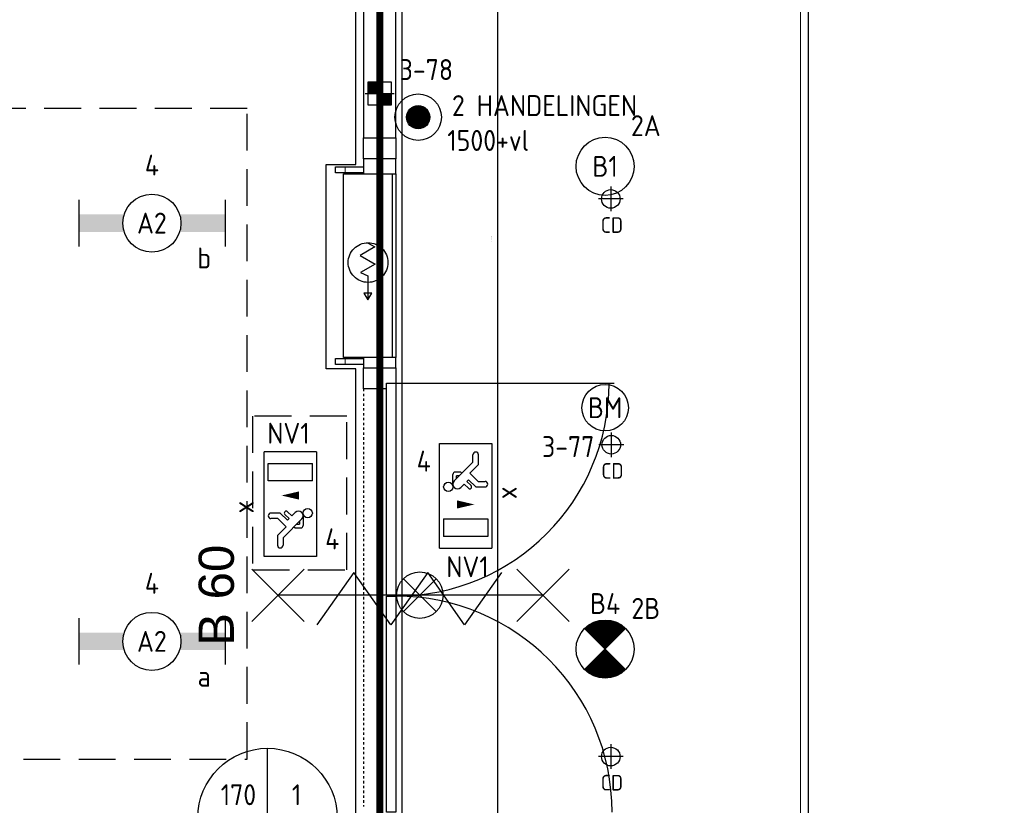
# Model space of a CAD drawing. Header units: millimetres. Extents: x -38031 to 110605, y -30229 to 92226.
# Tile 89 of 256: x 13500 to 17737, y 40554 to 43935. Entities that reach past the tile are written whole.
import ezdxf
from ezdxf.enums import TextEntityAlignment as Align

# ---------------------------------------------------------------- set-up
doc = ezdxf.new("R2010")
doc.units = ezdxf.units.MM
doc.header["$LTSCALE"] = 50
doc.set_wipeout_variables(frame=1)
for name, pattern in [('E_GOOT3', [5, 4, -1]), ('HIDDEN', [9.525, 6.35, -3.175]), ('HIDDEN2', [4.7625, 3.175, -1.5875]), ('PHANTOM', [63.5, 31.75, -6.35, 6.35, -6.35, 6.35, -6.35]), ('STYLE_01', [0.41664, 0.20828, -0.20836]), ('STYLE_07', [1.875, 0.625, -0.20828, 0.625, -0.20836, 0.06943, -0.13893])]:
    doc.linetypes.add(name, pattern=pattern)
for name, color, linetype in [('AL$1A---_ALGEMEEN', 8, 'Continuous'), ('AL------_MAATV', 200, 'Continuous'), ('AL------_SPARING', 2, 'Continuous'), ('AM$1A---_ARCERING', 8, 'Continuous'), ('AT$1A---_TEKST025', 8, 'Continuous'), ('AT$1A---_TEKST100', 8, 'Continuous'), ('BOUWKUNDIG', 8, 'Continuous'), ('brandscheiding', 5, 'HIDDEN'), ('EB6511--_ATTRIB', 2, 'Continuous'), ('EL6131--_WG', 3, 'Continuous'), ('EL6311--', 3, 'Continuous'), ('el6311--nv', 7, 'Continuous'), ('EL6350--', 3, 'Continuous'), ('EL6511--', 3, 'Continuous'), ('Kastenscheiding', 4, 'PHANTOM'), ('LICHT_TEXT018', 1, 'Continuous')]:
    doc.layers.add(name, color=color, linetype=linetype)
doc.layers.add('stramien', color=1, linetype='Continuous', lineweight=15)
doc.styles.add('Arial', font='ARIAL.TTF')
doc.styles.add('BURO-018', font='iso.shx', dxfattribs={"height": 90})
doc.styles.get("Standard").update_dxf_attribs({"font": 'iso.shx'})
doc.dimstyles.new('VyA', dxfattribs={"dimtxt": 2.272868, "dimasz": 2.120801, "dimexe": 1.5, "dimexo": 1.59, "dimgap": 0.5, "dimtad": 1, "dimdec": 0, "dimzin": 11, "dimtxsty": 'Arial', "dimblk": 'VW_SLASH', "dimcen": 0, "dimdle": 1, "dimazin": 0, "dimtfac": 0.8, "dimtdec": 0, "dimtix": 1, "dimtmove": 0, "dimatfit": 0, "dimldrblk": 'VW_FILLEDARROW', "dimfxl": 0, "dimfrac": 2, "dimtolj": 1, "dimtzin": 11, "dimarcsym": 0})
pattern_1 = [(90, (0, 0), (100, 0), [])]

# ---------------------------------------------------------------- blocks, each defined once
blk = doc.blocks.new('1115C2J')
at = {"color": 0, "linetype": 'Continuous'}
for p, q in [((-4.5, 5.5), (4.5, 5.5)), ((-4.5, 1), (-4.5, 5.5)), ((2, 5.15), (3.5, 5.15)), ((2, 1.35), (2, 5.15)), ((3.5, 5.15), (3.5, 1.35)), ((4.5, 1), (4.5, 5.5)), ((-2.681, 4.35), (-3.52, 4.35)), ((-1.94, 3.609), (-2.681, 4.35)), ((-1.24, 4.309), (-1.94, 3.609)), ((-1.24, 4.309), (-1.24, 4.91)), ((-0.76, 4.11), (-0.76, 4.91)), ((-2.88, 3.87), (-3.52, 3.87)), ((-1.271, 2.261), (-2.88, 3.87)), ((-1.374, 3.496), (-0.76, 4.11)), ((-1.233, 3.354), (-1.374, 3.496)), ((-0.872, 3.715), (-1.233, 3.354)), ((-0.646, 3.489), (-1.007, 3.128)), ((-1.94, 2.93), (-2.04, 2.83)), ((-2.04, 2.83), (-2.04, 2.344)), ((-1.714, 2.704), (-1.72, 2.697)), ((-1.72, 2.697), (-1.72, 2.464)), ((-0.705, 2.827), (-1.007, 3.128)), ((-0.988, 2.144), (-1.84, 2.144)), ((-1.474, 2.464), (-1.72, 2.464)), ((4.5, 1), (-4.5, 1)), ((2, 1.35), (3.5, 1.35))]:
    blk.add_line(p, q, dxfattribs=at)
blk.add_lwpolyline([(0.75, 4, 0, 0.7, 0), (0.75, 2.5, 0.7, 0.7, 0)], format="xyseb", dxfattribs=at)
blk.add_circle((-0.76, 1.75), 0.4, dxfattribs=at)
for centre, radius, start, end in [((-1, 4.91), 0.24, 0, 180), ((-3.52, 4.11), 0.24, 90, 270), ((-0.759, 3.602), 0.16, 315, 135), ((-0.988, 2.544), 0.4, 225, 45), ((-1.84, 2.344), 0.2, 180, 270)]:
    blk.add_arc(centre, radius, start, end, dxfattribs=at)
at = {"color": 0, "linetype": 'Continuous', "style": 'BURO-018'}
for tag, p in [('E_GKAST', (0, 15.167)), ('E_GROEP', (0, 12.167)), ('E_SGROEP', (4.5, 12.167)), ('E_ARMCODE', (0, 8))]:
    blk.add_attdef(tag, text='', height=1.8, dxfattribs=at).set_placement(p, align=Align.MIDDLE)
at = {"layer": 'EL6350--', "color": 1, "style": 'BURO-018'}
blk.add_text('x', height=1.8, rotation=180, dxfattribs=at).set_placement((0.297, 7.649))
blk = doc.blocks.new('E00024')
at = {"color": 0, "linetype": 'Continuous'}
for p, q in [((-1.414, 1.586), (1.414, 4.414)), ((-1.414, 4.414), (1.414, 1.586))]:
    blk.add_line(p, q, dxfattribs=at)
blk.add_circle((0, 3), 2, dxfattribs=at)
at = {"color": 0, "linetype": 'Continuous', "style": 'BURO-018'}
blk.add_attdef('E_TEXT1', text='', height=1.8, dxfattribs=at).set_placement((0, 7.5), align=Align.MIDDLE)
at = {"color": 0, "linetype": 'Continuous', "style": 'BURO-018', "flags": 1}
blk.add_attdef('E_MATCODE', (0, 0), '', height=1.8, dxfattribs=at)
blk = doc.blocks.new('1115B6630')
at = {"color": 0}
for p, q in [((-6.3, 2), (-6.3, -2)), ((6.3, 2), (6.3, -2))]:
    blk.add_line(p, q, dxfattribs=at)
at = {"color": 0, "linetype": 'Continuous'}
blk.add_circle((0, 0), 2.5, dxfattribs=at)
at = {"color": 0}
for points in [[(-2.5, 0.75), (-6.3, 0.75), (-2.5, -0.75), (-6.3, -0.75)], [(2.5, 0.75), (6.3, 0.75), (2.5, -0.75), (6.3, -0.75)]]:
    blk.add_solid(points, dxfattribs=at)
at = {"color": 0, "linetype": 'Continuous', "style": 'BURO-018'}
for tag, p in [('E_GKAST', (0, 8)), ('E_GROEP', (0, 5)), ('E_SGROEP', (4.5, 5)), ('E_ARMCODE', (0, 0)), ('E_SLET', (4.5, -3))]:
    blk.add_attdef(tag, text='', height=1.8, dxfattribs=at).set_placement(p, align=Align.MIDDLE)
blk = doc.blocks.new('E00103')
at = {"color": 0, "linetype": 'Continuous'}
for p, q in [((0, 6), (0, 12)), ((-6, 6), (6, 6))]:
    blk.add_line(p, q, dxfattribs=at)
blk.add_circle((0, 6), 6, dxfattribs=at)
at = {"color": 0, "linetype": 'Continuous', "style": 'BURO-018'}
for tag, p in [('E_TEXT1', (-2.5, 8)), ('E_TEXT3', (2.5, 8)), ('E_TEXT6', (0, 4))]:
    blk.add_attdef(tag, text='', height=1.8, dxfattribs=at).set_placement(p, align=Align.MIDDLE)
blk = doc.blocks.new('E00023')
at = {"color": 0, "const_width": 1}
blk.add_lwpolyline([(-0.5, 3, 1), (0.5, 3, 1)], format="xyb", close=True, dxfattribs=at)
at = {"color": 0, "linetype": 'Continuous'}
for radius in [2, 1]:
    blk.add_circle((0, 3), radius, dxfattribs=at)
at = {"color": 0, "linetype": 'Continuous', "style": 'BURO-018'}
blk.add_attdef('E_TEXT1', text='', height=1.8, dxfattribs=at).set_placement((0, 7.5), align=Align.MIDDLE)
at = {"color": 0, "linetype": 'Continuous', "style": 'BURO-018', "flags": 1}
blk.add_attdef('E_MATCODE', (0, 0), '', height=1.8, dxfattribs=at)
blk = doc.blocks.new('E00123')
at = {"color": 0, "linetype": 'Continuous'}
blk.add_circle((0, 0), 2, dxfattribs=at)
at = {"color": 0, "linetype": 'Continuous', "style": 'BURO-018'}
for tag, p in [('E_TEXT1', (0, 4.5)), ('E_TEXT2', (0, 0))]:
    blk.add_attdef(tag, text='', height=1.8, dxfattribs=at).set_placement(p, align=Align.MIDDLE)
at = {"color": 0, "linetype": 'Continuous', "style": 'BURO-018', "flags": 1}
blk.add_attdef('E_MATCODE', (0, 0), '', height=1.8, dxfattribs=at)
blk = doc.blocks.new('Centraaldoos')
at = {"color": 1, "linetype": 'Continuous'}
for p, q in [((0, -2), (0, 2)), ((-2, 0), (2, 0))]:
    blk.add_line(p, q, dxfattribs=at)
at = {"color": 0, "linetype": 'Continuous'}
blk.add_circle((0, 0), 1.5, dxfattribs=at)
at = {"color": 0, "linetype": 'Continuous', "style": 'BURO-018'}
blk.add_attdef('AL_POSNR', text='', height=1.8, dxfattribs=at).set_placement((0, 3), align=Align.CENTER)
at = {"color": 0, "linetype": 'Continuous', "style": 'BURO-018', "flags": 1}
blk.add_attdef('AL_OMS', (0, 0), '', height=1.8, dxfattribs=at)
at = {"layer": 'AL------_MAATV', "style": 'BURO-018'}
blk.add_text('CD', height=2.531, rotation=180, dxfattribs=at).set_placement((1.61, 5.48))
blk = doc.blocks.new('Sparing 100x100')
at = {"color": 0, "linetype": 'Continuous'}
for p, q in [((-2, 2), (2, 2)), ((-2, -2), (-2, 2)), ((2, 2), (2, -2)), ((2, -2), (-2, -2))]:
    blk.add_line(p, q, dxfattribs=at)
at = {"color": 1, "linetype": 'Continuous'}
for p, q in [((0, -2.5), (0, 2.5)), ((-2.5, 0), (2.5, 0))]:
    blk.add_line(p, q, dxfattribs=at)
at = {"color": 0, "linetype": 'Continuous'}
for points in [[(-2, 2), (0, 2), (-2, 0), (0, 0)], [(0, 0), (2, 0), (0, -2), (2, -2)]]:
    blk.add_solid(points, dxfattribs=at)
at = {"color": 0, "linetype": 'Continuous', "style": 'BURO-018'}
blk.add_attdef('AL_POSNR', text='', height=1.8, dxfattribs=at).set_placement((0, 3), align=Align.CENTER)
at = {"color": 0, "linetype": 'Continuous', "style": 'BURO-018', "flags": 1}
blk.add_attdef('AL_OMS', (0, 0), '', height=1.8, dxfattribs=at)
blk = doc.blocks.new('1115B3A')
at = {"color": 0, "linetype": 'Continuous'}
blk.add_circle((0, 0), 2.5, dxfattribs=at)
at = {"color": 0, "linetype": 'Continuous', "style": 'BURO-018'}
for tag, p in [('E_GKAST', (0, 8)), ('E_GROEP', (0, 5)), ('E_SGROEP', (4.5, 5)), ('E_ARMCODE', (0, 0)), ('E_SLET', (4.5, -1))]:
    blk.add_attdef(tag, text='', height=1.8, dxfattribs=at).set_placement(p, align=Align.MIDDLE)
blk = doc.blocks.new('E00018')
at = {"color": 0, "linetype": 'Continuous'}
for p, q in [((-1.768, -1.768), (1.768, 1.768)), ((1.768, -1.768), (-1.768, 1.768))]:
    blk.add_line(p, q, dxfattribs=at)
at = {"color": 0, "linetype": 'Continuous', "const_width": 2.5}
for points in [[(-0.884, 0.884, -0.198912), (0, 1.25, -0.198912), (0.884, 0.884, -1)], [(-0.884, -0.884, 0.198912), (0, -1.25, 0.198912), (0.884, -0.884, 1)]]:
    blk.add_lwpolyline(points, format="xyb", dxfattribs=at)
blk = doc.blocks.new('1115B3A-NO1')
at = {"color": 0, "linetype": 'Continuous'}
blk.add_circle((0, 0), 2.5, dxfattribs=at)
at = {"color": 0, "zscale": 100}
blk.add_blockref('E00018', (0, 0), dxfattribs=at)
at = {"color": 0, "linetype": 'Continuous', "style": 'BURO-018'}
for tag, p in [('E_GKAST', (0, 8)), ('E_GROEP', (0, 5)), ('E_SGROEP', (4.5, 5)), ('E_ARMCODE', (0, 0)), ('E_SLET', (4.5, -1))]:
    blk.add_attdef(tag, text='', height=1.8, dxfattribs=at).set_placement(p, align=Align.MIDDLE)
blk = doc.blocks.new('Group-35')
at = {"layer": 'AL$1A---_ALGEMEEN', "color": 0}
for p, q in [((-97.5, 382.003125), (127.5, 157.003125)), ((-97.5, 157.003125), (127.5, 382.003125))]:
    blk.add_line(p, q, dxfattribs=at)
at = {"layer": 'AL$1A---_ALGEMEEN', "color": 0, "flags": 1}
blk.add_attdef('B60_30', (-97.5, 157.003125), '', height=0.2, dxfattribs=at)
blk = doc.blocks.new('Group-36')
at = {"layer": 'AL$1A---_ALGEMEEN', "color": 0}
for p, q in [((-97.5, -757.809375), (127.5, -982.809375)), ((-97.5, -982.809375), (127.5, -757.809375))]:
    blk.add_line(p, q, dxfattribs=at)
at = {"layer": 'AL$1A---_ALGEMEEN', "color": 0, "flags": 1}
blk.add_attdef('B60_30', (-97.5, -982.809375), '', height=0.2, dxfattribs=at)
blk = doc.blocks.new('WBDBO 60 min')
at = {"layer": 'AL$1A---_ALGEMEEN', "color": 0}
blk.add_line((15, -870.3), (15, 269.5), dxfattribs=at)
for name in ['Group-35', 'Group-36']:
    blk.add_blockref(name, (0, 0), dxfattribs=at)
at = {"layer": 'AT$1A---_TEKST100', "style": 'Arial'}
blk.add_text('B 60', height=151.52, dxfattribs=at).set_placement((15, 413.9), align=Align.BOTTOM_CENTER)
blk = doc.blocks.new('WBDBO 60 min.zelfsl.')
at = {"layer": 'AL$1A---_ALGEMEEN', "color": 0}
blk.add_lwpolyline([(112.5, -692.4), (-112.5, -533.5), (112.5, -374.7), (-112.5, -215.8), (112.5, -57), (-112.5, 101.9)], dxfattribs=at)
blk.add_blockref('WBDBO 60 min', (0, 0), dxfattribs=at)
blk = doc.blocks.new('VW_SLASH')
at = {"layer": 'AL$1A---_ALGEMEEN', "color": 0, "linetype": 'ByBlock', "lineweight": -2}
blk.add_line((0, 0), (-1, 0), dxfattribs=at)
at = {"layer": 'AL$1A---_ALGEMEEN', "color": 0, "linetype": 'ByBlock', "lineweight": 5}
blk.add_line((0.5, 0.5), (-0.5, -0.5), dxfattribs=at)
blk = doc.blocks.new('*D956')
at = {"layer": 'AL$1A---_ALGEMEEN', "color": 0, "lineweight": -2}
for p, q in [((-500.6, 20841), (438.3, 20841)), ((436.8, 20838.9), (436.8, 13887.1)), ((-137.4, 13885), (438.3, 13885))]:
    blk.add_line(p, q, dxfattribs=at)
at = {"layer": 'AL$1A---_ALGEMEEN', "color": 0, "lineweight": -2, "xscale": 2.12080078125, "yscale": 2.12080078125, "zscale": 2.12080078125}
for p, rotation in [((436.8, 20841), 90), ((436.8, 13885), 270)]:
    blk.add_blockref('VW_SLASH', p, dxfattribs=dict(at, rotation=rotation))
at = {"layer": 'AT$1A---_TEKST025', "insert": (410.6, 17363), "char_height": 2.273, "attachment_point": 5, "rotation": 90, "style": 'Arial'}
blk.add_mtext('\\A1;mk 871c=347800', dxfattribs=at)
blk = doc.blocks.new('VW_FILLEDARROW')
at = {"layer": 'AL$1A---_ALGEMEEN', "color": 0, "lineweight": -2}
blk.add_solid([(0, 0), (0.5, 0.5), (0.5, -0.5)], dxfattribs=at)
blk = doc.blocks.new('65-brandslaghaspel')
at = {"layer": 'AL$1A---_ALGEMEEN', "color": 0}
for p, q in [((173.6, -0.9), (143.8, 16.2)), ((143.8, 16.2), (143.8, -17.6)), ((143.8, -17.6), (173.4, -0.5))]:
    blk.add_line(p, q, dxfattribs=at)
at = {"color": 0}
blk.add_wipeout([(12.6, -85.4), (4.2, -85), (-4.1, -83.8), (-12.2, -81.8), (-20.1, -78.9), (-27.7, -75.4), (-34.9, -71), (-41.6, -66), (-47.8, -60.4), (-53.5, -54.2), (-58.5, -47.5), (-62.8, -40.3), (-66.3, -32.7), (-69.2, -24.8), (-71.2, -16.7), (-72.4, -8.4), (-72.9, 0), (-72.4, 8.4), (-71.2, 16.7), (-69.2, 24.8), (-66.3, 32.7), (-62.8, 40.3), (-58.5, 47.5), (-53.5, 54.2), (-47.8, 60.4), (-41.6, 66), (-34.9, 71), (-27.7, 75.4), (-20.1, 78.9), (-12.2, 81.8), (-4.1, 83.8), (4.2, 85), (12.6, 85.4), (21, 85), (29.3, 83.8), (37.4, 81.8), (45.3, 78.9), (52.9, 75.4), (60.1, 71), (66.8, 66), (73, 60.4), (78.6, 54.2), (83.6, 47.5), (87.9, 40.3), (91.5, 32.7), (94.4, 24.8), (96.4, 16.7), (97.6, 8.4), (98, 0), (97.6, -8.4), (96.4, -16.7), (94.4, -24.8), (91.5, -32.7), (87.9, -40.3), (83.6, -47.5), (78.6, -54.2), (73, -60.4), (66.8, -66), (60.1, -71), (52.9, -75.4), (45.3, -78.9), (37.4, -81.8), (29.3, -83.8), (21, -85)], dxfattribs=at).dxf.layer = 'AL$1A---_ALGEMEEN'
at = {"layer": 'AL$1A---_ALGEMEEN', "color": 0}
for p, q in [((-72.8, -2), (-54.7, 29.3)), ((-54.7, 29.3), (-18.3, -33.9)), ((-18.3, -33.9), (19.2, 31.1)), ((19.2, 31.1), (55.9, -32.4)), ((55.9, -32.4), (70.2, -0.9)), ((70.2, -0.9), (173.6, -0.9))]:
    blk.add_line(p, q, dxfattribs=at)
at = {"layer": 'AL$1A---_ALGEMEEN', "color": 0, "flags": 128}
blk.add_lwpolyline([(-72.9, 0, -0.414214), (12.6, 85.4, -0.414214), (98, 0, -0.414214), (12.6, -85.4, -0.414214)], format="xyb", close=True, dxfattribs=at)
blk = doc.blocks.new('65-brslhlkast i')
at = {"color": 0}
blk.add_wipeout([(27.5, 0), (817.5, 0), (817.5, -225), (27.5, -225)], dxfattribs=at).dxf.layer = 'AL$1A---_ALGEMEEN'
at = {"layer": 'AL$1A---_ALGEMEEN', "color": 0}
blk.add_lwpolyline([(27.5, 0), (817.5, 0), (817.5, -225), (27.5, -225)], close=True, dxfattribs=at)
at = {"color": 0}
blk.add_wipeout([(27.5, 0), (817.5, 0), (817.5, -15), (27.5, -15)], dxfattribs=at).dxf.layer = 'AL$1A---_ALGEMEEN'
at = {"layer": 'AL$1A---_ALGEMEEN', "color": 0}
blk.add_lwpolyline([(27.5, 0), (817.5, 0), (817.5, -15), (27.5, -15)], close=True, dxfattribs=at)
blk.add_blockref('65-brandslaghaspel', (396.3, -119.9), dxfattribs=at)
blk = doc.blocks.new('Group-128')
at = {"layer": 'AL$1A---_ALGEMEEN', "color": 0, "rotation": 270}
blk.add_blockref('65-brslhlkast i', (-41241.9, 14723.5), dxfattribs=at)
at = {"color": 0}
for points in [[(-41502, 14726), (-41380.9, 14726), (-41380.9, 14701), (-41502, 14701)], [(-41502, 13901), (-41380.9, 13901), (-41380.9, 13876), (-41502, 13876)]]:
    blk.add_wipeout(points, dxfattribs=at).dxf.layer = 'AL$1A---_ALGEMEEN'
at = {"layer": 'AM$1A---_ARCERING', "linetype": 'Continuous', "lineweight": 5}
h = blk.add_hatch(dxfattribs=at)
h.set_pattern_fill('1_100_GIPS___', color=256, style=0, pattern_type=2)
h.set_pattern_definition(pattern_1)
h.paths.add_polyline_path([(-41502, 14726), (-41380.9, 14726), (-41380.9, 14701), (-41502, 14701)])
h = blk.add_hatch(dxfattribs=at)
h.set_pattern_fill('1_100_GIPS___', color=256, style=0, pattern_type=2)
h.set_pattern_definition(pattern_1)
h.paths.add_polyline_path([(-41502, 13901), (-41380.9, 13901), (-41380.9, 13876), (-41502, 13876)])
at = {"layer": 'AL$1A---_ALGEMEEN', "color": 0}
for points in [[(-41502, 14726), (-41380.9, 14726), (-41380.9, 14701), (-41502, 14701)], [(-41502, 13901), (-41380.9, 13901), (-41380.9, 13876), (-41502, 13876)]]:
    blk.add_lwpolyline(points, close=True, dxfattribs=at)
blk = doc.blocks.new('32x_hout-mk 871-p')
at = {"color": 0}
for points in [[(0, 20841), (-139, 20841), (-139, 16807), (0, 16807)], [(-40, 15825), (0, 15825), (0, 14895), (-40, 14895)]]:
    blk.add_wipeout(points, dxfattribs=at).dxf.layer = 'AL$1A---_ALGEMEEN'
at = {"layer": 'AL$1A---_ALGEMEEN', "color": 0}
for points in [[(0, 20841), (-139, 20841), (-139, 16807), (0, 16807)], [(-40, 15825), (0, 15825), (0, 14895), (-40, 14895)]]:
    blk.add_lwpolyline(points, close=True, dxfattribs=at)
at = {"color": 0}
for points in [[(-139, 17797), (0, 17797), (0, 17707), (-139, 17707)], [(-139, 16807), (0, 16807), (0, 16717), (-139, 16717)]]:
    blk.add_wipeout(points, dxfattribs=at).dxf.layer = 'AL$1A---_ALGEMEEN'
at = {"layer": 'AL$1A---_ALGEMEEN', "color": 0, "linetype": 'STYLE_01'}
blk.add_line((-139, 16717), (-139, 14920), dxfattribs=at)
at = {"layer": 'AL$1A---_ALGEMEEN', "color": 0}
for points in [[(-139, 17797), (0, 17797), (0, 17707), (-139, 17707)], [(-139, 16807), (0, 16807), (0, 16717), (-139, 16717)]]:
    blk.add_lwpolyline(points, close=True, dxfattribs=at)
at = {"color": 0}
blk.add_wipeout([(-40, 16742), (0, 16742), (0, 15828), (-40, 15828)], dxfattribs=at).dxf.layer = 'AL$1A---_ALGEMEEN'
at = {"layer": 'AL$1A---_ALGEMEEN', "color": 0}
blk.add_line((0, 16742), (939, 16742), dxfattribs=at)
blk.add_lwpolyline([(-40, 16742), (0, 16742), (0, 15828), (-40, 15828)], close=True, dxfattribs=at)
for centre, radius, start, end in [((0, 16742), 917, 270, 0), ((0, 14895), 930, 0, 90)]:
    blk.add_arc(centre, radius, start, end, dxfattribs=at)
at = {"layer": 'AL$1A---_ALGEMEEN', "color": 0, "rotation": 90}
blk.add_blockref('WBDBO 60 min.zelfsl.', (-237.945, 15813.656), dxfattribs=at)
at = {"layer": 'AL$1A---_ALGEMEEN', "color": 0}
dim = blk.add_linear_dim(base=(436.772, 13885), p1=(-502.228, 20841), p2=(-139, 13885), angle=90, dimstyle='VyA', override={"dimtxt": 2.272868, "dimgap": 25, "dimlfac": 50, "dimpost": 'mk 871c=<>', "dimtxsty": 'Arial', "dimtmove": 2}, dxfattribs=at)
dim.commit()
dim.dimension.update_dxf_attribs({"geometry": '*D956', "text_midpoint": (410.61, 17363)})
blk = doc.blocks.new('200254 W 211 30-06-2008')
at = {"layer": 'stramien', "linetype": 'STYLE_07', "ltscale": 50}
blk.add_line((19371.949, 2695.425), (19371.949, 4240.025), dxfattribs=at)
at = {"layer": 'AL$1A---_ALGEMEEN', "xscale": 0.02, "yscale": 0.02, "zscale": 0.02}
blk.add_blockref('32x_hout-mk 871-p', (19337.132, 3528.525), dxfattribs=at)
at = {"layer": 'AL$1A---_ALGEMEEN'}
for points in [[(19366.409, 3944.345), (19337.631, 3944.345), (19337.631, 3528.825), (19372.631, 3528.825), (19372.631, 3728.445), (19366.449, 3728.445), (19366.449, 3739.445), (19372.631, 3739.445), (19372.631, 3938.345), (19366.409, 3938.345)], [(18990.33, 3727.795), (18990.33, 3614.795), (19230.229, 3614.795), (19230.229, 3739.345), (19240.949, 3739.345), (19240.949, 3733.445), (19333.669, 3733.445), (19333.669, 3864.596), (19331.13, 3864.596), (19331.13, 3882.176), (19333.669, 3882.176), (19333.669, 3931.545), (18989.903, 3931.545), (18989.903, 3823.945), (19198.153, 3823.945), (19198.153, 3727.795)]]:
    blk.add_lwpolyline(points, close=True, dxfattribs=at)
at = {"layer": 'AL$1A---_ALGEMEEN', "xscale": 0.02, "yscale": 0.02, "zscale": 0.02}
blk.add_blockref('Group-128', (20161.969, 3587.445), dxfattribs=at)

msp = doc.modelspace()

# ---------------------------------------------------------------- block references
at = {"layer": 'BOUWKUNDIG', "xscale": 50, "yscale": 50, "zscale": 50}
msp.add_blockref('200254 W 211 30-06-2008', (-951737.5, -150797.3), dxfattribs=at)

# ---------------------------------------------------------------- next in the draw order: linework, layer by layer
at = {"layer": 'brandscheiding', "const_width": 30}
msp.add_lwpolyline([(15050, 46590), (19560, 46590), (19560, 25520), (15050, 25520), (15050, 46610)], dxfattribs=at)
at = {"layer": 'Kastenscheiding'}
msp.add_line((15042.5, 35987), (15042.5, 48367), dxfattribs=at)
at = {"layer": 'LICHT_TEXT018', "linetype": 'HIDDEN2'}
for points in [[(11134.7, 40752), (14479.2, 40752), (14479.2, 43552), (11134.7, 43552)], [(14502.5, 41567.3), (14907.2, 41567.3), (14907.2, 42228.9), (14502.5, 42228.9)]]:
    msp.add_lwpolyline(points, close=True, dxfattribs=at)

# ---------------------------------------------------------------- next in the draw order: block references
at = {"layer": 'AL------_SPARING', "xscale": 25, "yscale": 25, "zscale": 25}
msp.add_blockref('Sparing 100x100', (15049.1, 43616.9), dxfattribs=at)
at = {"layer": 'AL------_SPARING', "xscale": 26.66666666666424, "zscale": 26.66666666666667, "rotation": 180}
for p, yscale in [((16043.5, 43163.4), 26.66666666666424), ((16045.6, 42105.4), 26.66666666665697), ((16043.5, 40763.4), 26.66666666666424)]:
    msp.add_blockref('Centraaldoos', p, dxfattribs=dict(at, yscale=yscale))
at = {"layer": 'EL6131--_WG', "color": 1, "linetype": 'E_GOOT3'}
ref = msp.add_blockref('E00103', (14566.5, 40199.1), dxfattribs=dict(at, xscale=50, yscale=50, zscale=50))
ref.add_attrib('E_TEXT1', '170', dxfattribs={"layer": '0', "color": 1, "linetype": 'Continuous', "height": 90, "style": 'BURO-018'}).set_placement((14441.5, 40599.1), align=Align.MIDDLE)
ref.add_attrib('E_TEXT3', '1', dxfattribs={"layer": '0', "color": 1, "linetype": 'Continuous', "height": 90, "style": 'BURO-018'}).set_placement((14691.5, 40599.1), align=Align.MIDDLE)
ref.add_attrib('E_TEXT6', 'zelfde hoogte', dxfattribs={"layer": '0', "color": 1, "linetype": 'Continuous', "height": 70, "style": 'BURO-018'}).set_placement((14566.5, 40451.4), align=Align.MIDDLE)
at = {"layer": 'EL6311--'}
ref = msp.add_blockref('1115B3A', (16019.1, 43303.6), dxfattribs=dict(at, xscale=50, yscale=50, zscale=50))
ref.add_attrib('E_ARMCODE', 'B1', dxfattribs={"layer": '0', "color": 1, "linetype": 'Continuous', "height": 90, "style": 'BURO-018'}).set_placement((16019.1, 43303.6), align=Align.MIDDLE)
ref.add_attrib('E_GROEP', '2A', dxfattribs={"layer": '0', "color": 1, "linetype": 'Continuous', "height": 90, "style": 'BURO-018'}).set_placement((16194.1, 43478.6), align=Align.MIDDLE)
ref = msp.add_blockref('1115B6630', (14069, 43059.1), dxfattribs=dict(at, xscale=50, yscale=50, zscale=50))
ref.add_attrib('E_ARMCODE', 'A2', dxfattribs={"layer": '0', "color": 1, "linetype": 'Continuous', "height": 90, "style": 'BURO-018'}).set_placement((14069, 43059.1), align=Align.MIDDLE)
ref.add_attrib('E_SLET', 'b', dxfattribs={"layer": '0', "color": 1, "linetype": 'Continuous', "height": 90, "style": 'BURO-018'}).set_placement((14294, 42909.1), align=Align.MIDDLE)
ref.add_attrib('E_GROEP', '4', dxfattribs={"layer": '0', "color": 1, "linetype": 'Continuous', "height": 90, "style": 'BURO-018'}).set_placement((14069, 43309.1), align=Align.MIDDLE)
ref = msp.add_blockref('1115B6630', (14069, 41259.1), dxfattribs=dict(at, xscale=50, yscale=50, zscale=50))
ref.add_attrib('E_ARMCODE', 'A2', dxfattribs={"layer": '0', "color": 1, "linetype": 'Continuous', "height": 90, "style": 'BURO-018'}).set_placement((14069, 41259.1), align=Align.MIDDLE)
ref.add_attrib('E_SLET', 'a', dxfattribs={"layer": '0', "color": 1, "linetype": 'Continuous', "height": 90, "style": 'BURO-018'}).set_placement((14294, 41109.1), align=Align.MIDDLE)
ref.add_attrib('E_GROEP', '4', dxfattribs={"layer": '0', "color": 1, "linetype": 'Continuous', "height": 90, "style": 'BURO-018'}).set_placement((14069, 41509.1), align=Align.MIDDLE)
at = {"layer": 'el6311--nv'}
ref = msp.add_blockref('1115C2J', (14826.9, 41849.4), dxfattribs=dict(at, xscale=50, yscale=50, zscale=50, rotation=90))
ref.add_attrib('E_ARMCODE', 'NV1', dxfattribs={"layer": '0', "color": 1, "linetype": 'Continuous', "height": 90, "style": 'BURO-018'}).set_placement((14656.7, 42155), align=Align.MIDDLE)
ref.add_attrib('E_GROEP', '4', dxfattribs={"layer": '0', "color": 1, "linetype": 'Continuous', "height": 90, "style": 'BURO-018'}).set_placement((14844.9, 41700.3), align=Align.MIDDLE)
ref = msp.add_blockref('1115C2J', (15256.8, 41885.9), dxfattribs=dict(at, xscale=50, yscale=50, zscale=50, rotation=270))
ref.add_attrib('E_ARMCODE', 'NV1', dxfattribs={"layer": '0', "color": 1, "linetype": 'Continuous', "height": 90, "style": 'BURO-018'}).set_placement((15427, 41580.2), align=Align.MIDDLE)
ref.add_attrib('E_GROEP', '4', dxfattribs={"layer": '0', "color": 1, "linetype": 'Continuous', "height": 90, "style": 'BURO-018'}).set_placement((15238.8, 42034.9), align=Align.MIDDLE)
ref = msp.add_blockref('1115B3A-NO1', (16019.1, 41226), dxfattribs=dict(at, xscale=50, yscale=50, zscale=50))
ref.add_attrib('E_ARMCODE', 'B4', dxfattribs={"layer": '0', "color": 1, "linetype": 'Continuous', "height": 90, "style": 'BURO-018'}).set_placement((16019.1, 41422), align=Align.MIDDLE)
ref.add_attrib('E_GROEP', '2B', dxfattribs={"layer": '0', "color": 1, "linetype": 'Continuous', "height": 90, "style": 'BURO-018'}).set_placement((16194.1, 41401), align=Align.MIDDLE)
at = {"layer": 'EL6511--'}
ref = msp.add_blockref('E00023', (15064.8, 43515), dxfattribs=dict(at, xscale=50, yscale=50, zscale=50, rotation=270))
ref.add_attrib('E_TEXT1', '3-78', dxfattribs={"layer": 'EB6511--_ATTRIB', "color": 1, "linetype": 'Continuous', "height": 90, "style": 'BURO-018'}).set_placement((15250, 43720), align=Align.MIDDLE)
ref = msp.add_blockref('E00123', (16019.1, 42264.8), dxfattribs=dict(at, xscale=50, yscale=50, zscale=50))
ref.add_attrib('E_TEXT2', 'BM', dxfattribs={"layer": 'EB6511--_ATTRIB', "color": 1, "linetype": 'Continuous', "height": 90, "style": 'BURO-018'}).set_placement((16019.1, 42264.8), align=Align.MIDDLE)
ref.add_attrib('E_TEXT1', '3-77', dxfattribs={"layer": 'EB6511--_ATTRIB', "color": 1, "linetype": 'Continuous', "height": 90, "style": 'BURO-018'}).set_placement((15860.2, 42097.5), align=Align.MIDDLE)
at = {"layer": 'EL6511--', "xscale": 50, "yscale": 50, "zscale": 50}
msp.add_blockref('E00024', (15222.1, 41307.9), dxfattribs=at)

# ---------------------------------------------------------------- next in the draw order: texts
at = {"layer": 'EL6511--', "color": 1, "style": 'BURO-018'}
for s, p in [('2 HANDELINGEN', (15360, 43520)), ('1500+vl', (15340, 43370))]:
    msp.add_text(s, height=90, dxfattribs=at).set_placement(p)

doc.saveas('drawing.dxf')
